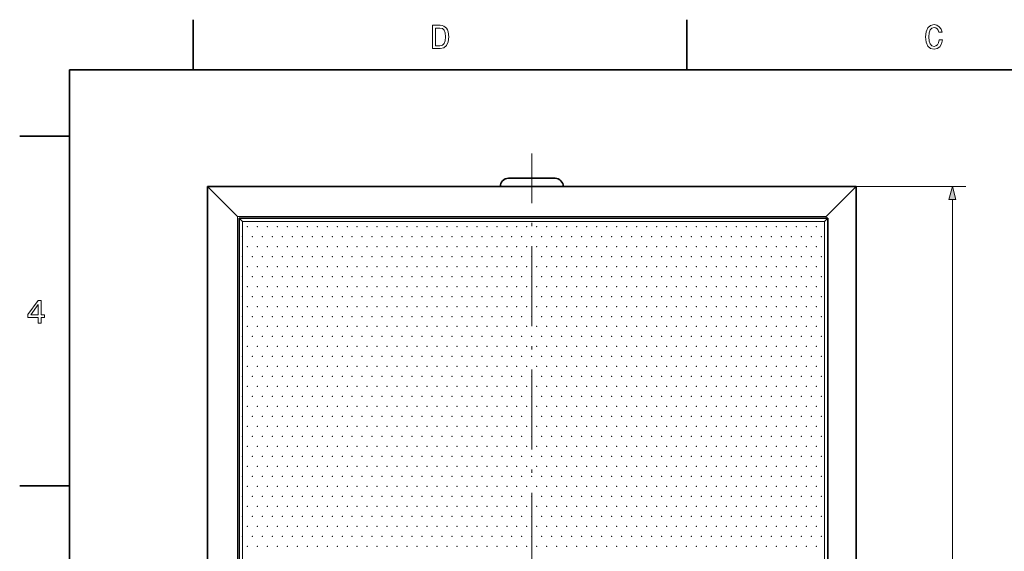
# Model space of a CAD drawing. Extents: x 0 to 354, y 0 to 250.
# Tile 4 of 14: x 2 to 150, y 168 to 248. Entities that reach past the tile are written whole.
import ezdxf

# ---------------------------------------------------------------- set-up
doc = ezdxf.new("R2010")
doc.units = 0
doc.linetypes.add('DASHDOT', pattern=[18.5, 12, -3, 0.5, -3])

msp = doc.modelspace()

# ---------------------------------------------------------------- linework, layer by layer
at = {"color": 7, "lineweight": 35, "ltscale": 0.1875}
for p, q in [((28.6, 240), (28.6, 247.5)), ((102.800003, 240), (102.800003, 247.5)), ((10, 230), (2.5, 230)), ((10, 177.5), (2.5, 177.5))]:
    msp.add_line(p, q, dxfattribs=at)
at = {"color": 7, "lineweight": 35}
for p, q in [((344, 240), (10, 240)), ((10, 240), (10, 10)), ((30.724258, 222.439438), (128.224258, 222.439438)), ((30.724258, 222.439438), (30.724258, 95.439438)), ((128.224258, 222.439438), (128.224258, 95.439438)), ((35.474258, 100.189438), (35.474258, 217.689438)), ((123.724258, 217.689438), (35.474258, 217.689438)), ((123.974258, 217.689438), (123.974258, 100.189438))]:
    msp.add_line(p, q, dxfattribs=at)
at = {"color": 7, "linetype": 'DASHDOT', "lineweight": 13}
msp.add_line((79.474258, 90.480713), (79.474258, 227.398163), dxfattribs=at)
at = {"color": 7, "lineweight": 35, "ltscale": 0.175}
msp.add_line((75.974258, 223.689438), (82.974258, 223.689438), dxfattribs=at)
at = {"color": 7, "lineweight": 35, "ltscale": 0.159099}
for p, q in [((35.224258, 217.939438), (30.724258, 222.439438)), ((123.724258, 217.939438), (128.224258, 222.439438))]:
    msp.add_line(p, q, dxfattribs=at)
at = {"color": 7, "lineweight": 35, "ltscale": 0.2375}
msp.add_line((74.724258, 222.439438), (84.224258, 222.439438), dxfattribs=at)
at = {"color": 7, "lineweight": 13, "ltscale": 0.411889}
msp.add_line((128.224258, 222.439438), (144.699814, 222.439438), dxfattribs=at)
at = {"color": 7, "lineweight": 13}
for p, q in [((142.699814, 97.371292), (142.699814, 220.507584)), ((35.224258, 217.939438), (123.724258, 217.939438)), ((35.224258, 217.939438), (35.224258, 99.939438)), ((35.974258, 217.189438), (35.974258, 100.689438)), ((35.974258, 217.189438), (123.474258, 217.189438)), ((123.474258, 217.189438), (123.474258, 100.689438))]:
    msp.add_line(p, q, dxfattribs=at)
at = {"color": 7, "lineweight": 35, "ltscale": 0.017678}
for p, q in [((35.974258, 217.189438), (35.474258, 217.689438)), ((123.474258, 217.189438), (123.974258, 217.689438))]:
    msp.add_line(p, q, dxfattribs=at)
at = {"color": 7, "lineweight": 13, "ltscale": 0.00625}
msp.add_line((123.724258, 217.939438), (123.724258, 217.689438), dxfattribs=at)
at = {"color": 7, "lineweight": 35, "ltscale": 0.00625}
msp.add_line((123.724258, 217.689438), (123.974258, 217.689438), dxfattribs=at)
at = {"color": 7, "lineweight": 13}
for points in [[(65.694954, 246.666794), (64.529968, 246.666794), (64.529968, 243.166794), (65.694954, 243.166794), (66.244667, 243.27774), (66.653168, 243.615646), (66.905327, 244.165359), (66.996101, 244.916794), (66.915413, 245.683365), (66.814552, 245.985962), (66.67334, 246.228027), (66.264839, 246.555847), (65.997543, 246.636536)], [(65.659653, 246.248199), (66.042938, 246.172562), (66.305183, 245.940567), (66.461525, 245.527023), (66.511955, 244.916794), (66.456482, 244.326736), (66.30014, 243.913193), (66.032852, 243.666077), (65.659653, 243.585388), (64.998985, 243.585388), (64.998985, 246.248199)], [(140.71701, 244.467941), (140.616135, 244.044312), (140.449707, 243.741714), (140.217728, 243.555115), (139.945389, 243.494598), (139.617584, 243.585388), (139.360382, 243.857712), (139.188904, 244.301514), (139.133423, 244.916794), (139.188904, 245.527023), (139.355331, 245.975876), (139.612534, 246.248199), (139.945389, 246.344025), (140.187469, 246.293594), (140.394241, 246.15239), (140.555618, 245.925446), (140.666565, 245.612762), (141.145676, 245.612762), (140.994385, 246.091873), (140.732132, 246.454971), (140.374069, 246.681931), (139.945389, 246.762619), (139.410812, 246.636536), (139.002304, 246.283508), (138.740051, 245.703537), (138.649277, 244.916794), (138.740051, 244.130051), (139.002304, 243.550079), (139.410812, 243.192017), (139.945389, 243.070969), (140.414413, 243.166794), (140.792648, 243.434082), (141.059937, 243.872849), (141.201157, 244.467941)], [(143.217453, 220.507584), (142.699814, 222.439438), (142.182175, 220.507584)], [(5.277378, 201.916794), (5.731268, 201.916794), (5.731268, 202.784225), (6.230547, 202.784225), (6.230547, 203.187683), (5.731268, 203.187683), (5.731268, 205.341141), (5.272334, 205.341141), (3.739193, 203.228027), (3.739193, 202.784225), (5.277378, 202.784225)], [(4.162824, 203.187683), (5.277378, 204.756134), (5.277378, 203.187683)]]:
    msp.add_lwpolyline(points, close=True, dxfattribs=at)
at = {"color": 7, "lineweight": 35}
for centre, start, end in [((75.974258, 222.439438), 90.000003, 180.000005), ((82.974258, 222.439438), 0, 90.000003)]:
    msp.add_arc(centre, 1.25, start, end, dxfattribs=at)
at = {"color": 7, "lineweight": 5}
for p in [(36.724258, 216.439438), (38.224258, 216.439438), (39.724258, 216.439438), (41.224258, 216.439438), (42.724258, 216.439438), (44.224258, 216.439438), (45.724258, 216.439438), (47.224258, 216.439438), (48.724258, 216.439438), (50.224258, 216.439438), (51.724258, 216.439438), (53.224258, 216.439438), (54.724258, 216.439438), (56.224258, 216.439438), (57.724258, 216.439438), (59.224258, 216.439438), (60.724258, 216.439438), (62.224258, 216.439438), (63.724258, 216.439438), (65.224258, 216.439438), (66.724258, 216.439438), (68.224258, 216.439438), (69.724258, 216.439438), (71.224258, 216.439438), (72.724258, 216.439438), (74.224258, 216.439438), (75.724258, 216.439438), (77.224258, 216.439438), (78.724258, 216.439438), (80.224258, 216.439438), (81.724258, 216.439438), (83.224258, 216.439438), (84.724258, 216.439438), (86.224258, 216.439438), (87.724258, 216.439438), (89.224258, 216.439438), (90.724258, 216.439438), (92.224258, 216.439438), (93.724258, 216.439438), (95.224258, 216.439438), (96.724258, 216.439438), (98.224258, 216.439438), (99.724258, 216.439438), (101.224258, 216.439438), (102.724258, 216.439438), (104.224258, 216.439438), (105.724258, 216.439438), (107.224258, 216.439438), (108.724258, 216.439438), (110.224258, 216.439438), (111.724258, 216.439438), (113.224258, 216.439438), (114.724258, 216.439438), (116.224258, 216.439438), (117.724258, 216.439438), (119.224258, 216.439438), (120.724258, 216.439438), (122.224258, 216.439438), (35.974258, 214.939438), (37.474258, 214.939438), (38.974258, 214.939438), (40.474258, 214.939438), (41.974258, 214.939438), (43.474258, 214.939438), (44.974258, 214.939438), (46.474258, 214.939438), (47.974258, 214.939438), (49.474258, 214.939438), (50.974258, 214.939438), (52.474258, 214.939438), (53.974258, 214.939438), (55.474258, 214.939438), (56.974258, 214.939438), (58.474258, 214.939438), (59.974258, 214.939438), (61.474258, 214.939438), (62.974258, 214.939438), (64.474258, 214.939438), (65.974258, 214.939438), (67.474258, 214.939438), (68.974258, 214.939438), (70.474258, 214.939438), (71.974258, 214.939438), (73.474258, 214.939438), (74.974258, 214.939438), (76.474258, 214.939438), (77.974258, 214.939438), (79.474258, 214.939438), (80.974258, 214.939438), (82.474258, 214.939438), (83.974258, 214.939438), (85.474258, 214.939438), (86.974258, 214.939438), (88.474258, 214.939438), (89.974258, 214.939438), (91.474258, 214.939438), (92.974258, 214.939438), (94.474258, 214.939438), (95.974258, 214.939438), (97.474258, 214.939438), (98.974258, 214.939438), (100.474258, 214.939438), (101.974258, 214.939438), (103.474258, 214.939438), (104.974258, 214.939438), (106.474258, 214.939438), (107.974258, 214.939438), (109.474258, 214.939438), (110.974258, 214.939438), (112.474258, 214.939438), (113.974258, 214.939438), (115.474258, 214.939438), (116.974258, 214.939438), (118.474258, 214.939438), (119.974258, 214.939438), (121.474258, 214.939438), (122.974258, 214.939438), (36.724258, 213.439438), (38.224258, 213.439438), (39.724258, 213.439438), (41.224258, 213.439438), (42.724258, 213.439438), (44.224258, 213.439438), (45.724258, 213.439438), (47.224258, 213.439438), (48.724258, 213.439438), (50.224258, 213.439438), (51.724258, 213.439438), (53.224258, 213.439438), (54.724258, 213.439438), (56.224258, 213.439438), (57.724258, 213.439438), (59.224258, 213.439438), (60.724258, 213.439438), (62.224258, 213.439438), (63.724258, 213.439438), (65.224258, 213.439438), (66.724258, 213.439438), (68.224258, 213.439438), (69.724258, 213.439438), (71.224258, 213.439438), (72.724258, 213.439438), (74.224258, 213.439438), (75.724258, 213.439438), (77.224258, 213.439438), (78.724258, 213.439438), (80.224258, 213.439438), (81.724258, 213.439438), (83.224258, 213.439438), (84.724258, 213.439438), (86.224258, 213.439438), (87.724258, 213.439438), (89.224258, 213.439438), (90.724258, 213.439438), (92.224258, 213.439438), (93.724258, 213.439438), (95.224258, 213.439438), (96.724258, 213.439438), (98.224258, 213.439438), (99.724258, 213.439438), (101.224258, 213.439438), (102.724258, 213.439438), (104.224258, 213.439438), (105.724258, 213.439438), (107.224258, 213.439438), (108.724258, 213.439438), (110.224258, 213.439438), (111.724258, 213.439438), (113.224258, 213.439438), (114.724258, 213.439438), (116.224258, 213.439438), (117.724258, 213.439438), (119.224258, 213.439438), (120.724258, 213.439438), (122.224258, 213.439438), (35.974258, 211.939438), (37.474258, 211.939438), (38.974258, 211.939438), (40.474258, 211.939438), (41.974258, 211.939438), (43.474258, 211.939438), (44.974258, 211.939438), (46.474258, 211.939438), (47.974258, 211.939438), (49.474258, 211.939438), (50.974258, 211.939438), (52.474258, 211.939438), (53.974258, 211.939438), (55.474258, 211.939438), (56.974258, 211.939438), (58.474258, 211.939438), (59.974258, 211.939438), (61.474258, 211.939438), (62.974258, 211.939438), (64.474258, 211.939438), (65.974258, 211.939438), (67.474258, 211.939438), (68.974258, 211.939438), (70.474258, 211.939438), (71.974258, 211.939438), (73.474258, 211.939438), (74.974258, 211.939438), (76.474258, 211.939438), (77.974258, 211.939438), (79.474258, 211.939438), (80.974258, 211.939438), (82.474258, 211.939438), (83.974258, 211.939438), (85.474258, 211.939438), (86.974258, 211.939438), (88.474258, 211.939438), (89.974258, 211.939438), (91.474258, 211.939438), (92.974258, 211.939438), (94.474258, 211.939438), (95.974258, 211.939438), (97.474258, 211.939438), (98.974258, 211.939438), (100.474258, 211.939438), (101.974258, 211.939438), (103.474258, 211.939438), (104.974258, 211.939438), (106.474258, 211.939438), (107.974258, 211.939438), (109.474258, 211.939438), (110.974258, 211.939438), (112.474258, 211.939438), (113.974258, 211.939438), (115.474258, 211.939438), (116.974258, 211.939438), (118.474258, 211.939438), (119.974258, 211.939438), (121.474258, 211.939438), (122.974258, 211.939438), (36.724258, 210.439438), (38.224258, 210.439438), (39.724258, 210.439438), (41.224258, 210.439438), (42.724258, 210.439438), (44.224258, 210.439438), (45.724258, 210.439438), (47.224258, 210.439438), (48.724258, 210.439438), (50.224258, 210.439438), (51.724258, 210.439438), (53.224258, 210.439438), (54.724258, 210.439438), (56.224258, 210.439438), (57.724258, 210.439438), (59.224258, 210.439438), (60.724258, 210.439438), (62.224258, 210.439438), (63.724258, 210.439438), (65.224258, 210.439438), (66.724258, 210.439438), (68.224258, 210.439438), (69.724258, 210.439438), (71.224258, 210.439438), (72.724258, 210.439438), (74.224258, 210.439438), (75.724258, 210.439438), (77.224258, 210.439438), (78.724258, 210.439438), (80.224258, 210.439438), (81.724258, 210.439438), (83.224258, 210.439438), (84.724258, 210.439438), (86.224258, 210.439438), (87.724258, 210.439438), (89.224258, 210.439438), (90.724258, 210.439438), (92.224258, 210.439438), (93.724258, 210.439438), (95.224258, 210.439438), (96.724258, 210.439438), (98.224258, 210.439438), (99.724258, 210.439438), (101.224258, 210.439438), (102.724258, 210.439438), (104.224258, 210.439438), (105.724258, 210.439438), (107.224258, 210.439438), (108.724258, 210.439438), (110.224258, 210.439438), (111.724258, 210.439438), (113.224258, 210.439438), (114.724258, 210.439438), (116.224258, 210.439438), (117.724258, 210.439438), (119.224258, 210.439438), (120.724258, 210.439438), (122.224258, 210.439438), (35.974258, 208.939438), (37.474258, 208.939438), (38.974258, 208.939438), (40.474258, 208.939438), (41.974258, 208.939438), (43.474258, 208.939438), (44.974258, 208.939438), (46.474258, 208.939438), (47.974258, 208.939438), (49.474258, 208.939438), (50.974258, 208.939438), (52.474258, 208.939438), (53.974258, 208.939438), (55.474258, 208.939438), (56.974258, 208.939438), (58.474258, 208.939438), (59.974258, 208.939438), (61.474258, 208.939438), (62.974258, 208.939438), (64.474258, 208.939438), (65.974258, 208.939438), (67.474258, 208.939438), (68.974258, 208.939438), (70.474258, 208.939438), (71.974258, 208.939438), (73.474258, 208.939438), (74.974258, 208.939438), (76.474258, 208.939438), (77.974258, 208.939438), (79.474258, 208.939438), (80.974258, 208.939438), (82.474258, 208.939438), (83.974258, 208.939438), (85.474258, 208.939438), (86.974258, 208.939438), (88.474258, 208.939438), (89.974258, 208.939438), (91.474258, 208.939438), (92.974258, 208.939438), (94.474258, 208.939438), (95.974258, 208.939438), (97.474258, 208.939438), (98.974258, 208.939438), (100.474258, 208.939438), (101.974258, 208.939438), (103.474258, 208.939438), (104.974258, 208.939438), (106.474258, 208.939438), (107.974258, 208.939438), (109.474258, 208.939438), (110.974258, 208.939438), (112.474258, 208.939438), (113.974258, 208.939438), (115.474258, 208.939438), (116.974258, 208.939438), (118.474258, 208.939438), (119.974258, 208.939438), (121.474258, 208.939438), (122.974258, 208.939438), (36.724258, 207.439438), (38.224258, 207.439438), (39.724258, 207.439438), (41.224258, 207.439438), (42.724258, 207.439438), (44.224258, 207.439438), (45.724258, 207.439438), (47.224258, 207.439438), (48.724258, 207.439438), (50.224258, 207.439438), (51.724258, 207.439438), (53.224258, 207.439438), (54.724258, 207.439438), (56.224258, 207.439438), (57.724258, 207.439438), (59.224258, 207.439438), (60.724258, 207.439438), (62.224258, 207.439438), (63.724258, 207.439438), (65.224258, 207.439438), (66.724258, 207.439438), (68.224258, 207.439438), (69.724258, 207.439438), (71.224258, 207.439438), (72.724258, 207.439438), (74.224258, 207.439438), (75.724258, 207.439438), (77.224258, 207.439438), (78.724258, 207.439438), (80.224258, 207.439438), (81.724258, 207.439438), (83.224258, 207.439438), (84.724258, 207.439438), (86.224258, 207.439438), (87.724258, 207.439438), (89.224258, 207.439438), (90.724258, 207.439438), (92.224258, 207.439438), (93.724258, 207.439438), (95.224258, 207.439438), (96.724258, 207.439438), (98.224258, 207.439438), (99.724258, 207.439438), (101.224258, 207.439438), (102.724258, 207.439438), (104.224258, 207.439438), (105.724258, 207.439438), (107.224258, 207.439438), (108.724258, 207.439438), (110.224258, 207.439438), (111.724258, 207.439438), (113.224258, 207.439438), (114.724258, 207.439438), (116.224258, 207.439438), (117.724258, 207.439438), (119.224258, 207.439438), (120.724258, 207.439438), (122.224258, 207.439438), (35.974258, 205.939438), (37.474258, 205.939438), (38.974258, 205.939438), (40.474258, 205.939438), (41.974258, 205.939438), (43.474258, 205.939438), (44.974258, 205.939438), (46.474258, 205.939438), (47.974258, 205.939438), (49.474258, 205.939438), (50.974258, 205.939438), (52.474258, 205.939438), (53.974258, 205.939438), (55.474258, 205.939438), (56.974258, 205.939438), (58.474258, 205.939438), (59.974258, 205.939438), (61.474258, 205.939438), (62.974258, 205.939438), (64.474258, 205.939438), (65.974258, 205.939438), (67.474258, 205.939438), (68.974258, 205.939438), (70.474258, 205.939438), (71.974258, 205.939438), (73.474258, 205.939438), (74.974258, 205.939438), (76.474258, 205.939438), (77.974258, 205.939438), (79.474258, 205.939438), (80.974258, 205.939438), (82.474258, 205.939438), (83.974258, 205.939438), (85.474258, 205.939438), (86.974258, 205.939438), (88.474258, 205.939438), (89.974258, 205.939438), (91.474258, 205.939438), (92.974258, 205.939438), (94.474258, 205.939438), (95.974258, 205.939438), (97.474258, 205.939438), (98.974258, 205.939438), (100.474258, 205.939438), (101.974258, 205.939438), (103.474258, 205.939438), (104.974258, 205.939438), (106.474258, 205.939438), (107.974258, 205.939438), (109.474258, 205.939438), (110.974258, 205.939438), (112.474258, 205.939438), (113.974258, 205.939438), (115.474258, 205.939438), (116.974258, 205.939438), (118.474258, 205.939438), (119.974258, 205.939438), (121.474258, 205.939438), (122.974258, 205.939438), (36.724258, 204.439438), (38.224258, 204.439438), (39.724258, 204.439438), (41.224258, 204.439438), (42.724258, 204.439438), (44.224258, 204.439438), (45.724258, 204.439438), (47.224258, 204.439438), (48.724258, 204.439438), (50.224258, 204.439438), (51.724258, 204.439438), (53.224258, 204.439438), (54.724258, 204.439438), (56.224258, 204.439438), (57.724258, 204.439438), (59.224258, 204.439438), (60.724258, 204.439438), (62.224258, 204.439438), (63.724258, 204.439438), (65.224258, 204.439438), (66.724258, 204.439438), (68.224258, 204.439438), (69.724258, 204.439438), (71.224258, 204.439438), (72.724258, 204.439438), (74.224258, 204.439438), (75.724258, 204.439438), (77.224258, 204.439438), (78.724258, 204.439438), (80.224258, 204.439438), (81.724258, 204.439438), (83.224258, 204.439438), (84.724258, 204.439438), (86.224258, 204.439438), (87.724258, 204.439438), (89.224258, 204.439438), (90.724258, 204.439438), (92.224258, 204.439438), (93.724258, 204.439438), (95.224258, 204.439438), (96.724258, 204.439438), (98.224258, 204.439438), (99.724258, 204.439438), (101.224258, 204.439438), (102.724258, 204.439438), (104.224258, 204.439438), (105.724258, 204.439438), (107.224258, 204.439438), (108.724258, 204.439438), (110.224258, 204.439438), (111.724258, 204.439438), (113.224258, 204.439438), (114.724258, 204.439438), (116.224258, 204.439438), (117.724258, 204.439438), (119.224258, 204.439438), (120.724258, 204.439438), (122.224258, 204.439438), (35.974258, 202.939438), (37.474258, 202.939438), (38.974258, 202.939438), (40.474258, 202.939438), (41.974258, 202.939438), (43.474258, 202.939438), (44.974258, 202.939438), (46.474258, 202.939438), (47.974258, 202.939438), (49.474258, 202.939438), (50.974258, 202.939438), (52.474258, 202.939438), (53.974258, 202.939438), (55.474258, 202.939438), (56.974258, 202.939438), (58.474258, 202.939438), (59.974258, 202.939438), (61.474258, 202.939438), (62.974258, 202.939438), (64.474258, 202.939438), (65.974258, 202.939438), (67.474258, 202.939438), (68.974258, 202.939438), (70.474258, 202.939438), (71.974258, 202.939438), (73.474258, 202.939438), (74.974258, 202.939438), (76.474258, 202.939438), (77.974258, 202.939438), (79.474258, 202.939438), (80.974258, 202.939438), (82.474258, 202.939438), (83.974258, 202.939438), (85.474258, 202.939438), (86.974258, 202.939438), (88.474258, 202.939438), (89.974258, 202.939438), (91.474258, 202.939438), (92.974258, 202.939438), (94.474258, 202.939438), (95.974258, 202.939438), (97.474258, 202.939438), (98.974258, 202.939438), (100.474258, 202.939438), (101.974258, 202.939438), (103.474258, 202.939438), (104.974258, 202.939438), (106.474258, 202.939438), (107.974258, 202.939438), (109.474258, 202.939438), (110.974258, 202.939438), (112.474258, 202.939438), (113.974258, 202.939438), (115.474258, 202.939438), (116.974258, 202.939438), (118.474258, 202.939438), (119.974258, 202.939438), (121.474258, 202.939438), (122.974258, 202.939438), (36.724258, 201.439438), (38.224258, 201.439438), (39.724258, 201.439438), (41.224258, 201.439438), (42.724258, 201.439438), (44.224258, 201.439438), (45.724258, 201.439438), (47.224258, 201.439438), (48.724258, 201.439438), (50.224258, 201.439438), (51.724258, 201.439438), (53.224258, 201.439438), (54.724258, 201.439438), (56.224258, 201.439438), (57.724258, 201.439438), (59.224258, 201.439438), (60.724258, 201.439438), (62.224258, 201.439438), (63.724258, 201.439438), (65.224258, 201.439438), (66.724258, 201.439438), (68.224258, 201.439438), (69.724258, 201.439438), (71.224258, 201.439438), (72.724258, 201.439438), (74.224258, 201.439438), (75.724258, 201.439438), (77.224258, 201.439438), (78.724258, 201.439438), (80.224258, 201.439438), (81.724258, 201.439438), (83.224258, 201.439438), (84.724258, 201.439438), (86.224258, 201.439438), (87.724258, 201.439438), (89.224258, 201.439438), (90.724258, 201.439438), (92.224258, 201.439438), (93.724258, 201.439438), (95.224258, 201.439438), (96.724258, 201.439438), (98.224258, 201.439438), (99.724258, 201.439438), (101.224258, 201.439438), (102.724258, 201.439438), (104.224258, 201.439438), (105.724258, 201.439438), (107.224258, 201.439438), (108.724258, 201.439438), (110.224258, 201.439438), (111.724258, 201.439438), (113.224258, 201.439438), (114.724258, 201.439438), (116.224258, 201.439438), (117.724258, 201.439438), (119.224258, 201.439438), (120.724258, 201.439438), (122.224258, 201.439438), (35.974258, 199.939438), (37.474258, 199.939438), (38.974258, 199.939438), (40.474258, 199.939438), (41.974258, 199.939438), (43.474258, 199.939438), (44.974258, 199.939438), (46.474258, 199.939438), (47.974258, 199.939438), (49.474258, 199.939438), (50.974258, 199.939438), (52.474258, 199.939438), (53.974258, 199.939438), (55.474258, 199.939438), (56.974258, 199.939438), (58.474258, 199.939438), (59.974258, 199.939438), (61.474258, 199.939438), (62.974258, 199.939438), (64.474258, 199.939438), (65.974258, 199.939438), (67.474258, 199.939438), (68.974258, 199.939438), (70.474258, 199.939438), (71.974258, 199.939438), (73.474258, 199.939438), (74.974258, 199.939438), (76.474258, 199.939438), (77.974258, 199.939438), (79.474258, 199.939438), (80.974258, 199.939438), (82.474258, 199.939438), (83.974258, 199.939438), (85.474258, 199.939438), (86.974258, 199.939438), (88.474258, 199.939438), (89.974258, 199.939438), (91.474258, 199.939438), (92.974258, 199.939438), (94.474258, 199.939438), (95.974258, 199.939438), (97.474258, 199.939438), (98.974258, 199.939438), (100.474258, 199.939438), (101.974258, 199.939438), (103.474258, 199.939438), (104.974258, 199.939438), (106.474258, 199.939438), (107.974258, 199.939438), (109.474258, 199.939438), (110.974258, 199.939438), (112.474258, 199.939438), (113.974258, 199.939438), (115.474258, 199.939438), (116.974258, 199.939438), (118.474258, 199.939438), (119.974258, 199.939438), (121.474258, 199.939438), (122.974258, 199.939438), (36.724258, 198.439438), (38.224258, 198.439438), (39.724258, 198.439438), (41.224258, 198.439438), (42.724258, 198.439438), (44.224258, 198.439438), (45.724258, 198.439438), (47.224258, 198.439438), (48.724258, 198.439438), (50.224258, 198.439438), (51.724258, 198.439438), (53.224258, 198.439438), (54.724258, 198.439438), (56.224258, 198.439438), (57.724258, 198.439438), (59.224258, 198.439438), (60.724258, 198.439438), (62.224258, 198.439438), (63.724258, 198.439438), (65.224258, 198.439438), (66.724258, 198.439438), (68.224258, 198.439438), (69.724258, 198.439438), (71.224258, 198.439438), (72.724258, 198.439438), (74.224258, 198.439438), (75.724258, 198.439438), (77.224258, 198.439438), (78.724258, 198.439438), (80.224258, 198.439438), (81.724258, 198.439438), (83.224258, 198.439438), (84.724258, 198.439438), (86.224258, 198.439438), (87.724258, 198.439438), (89.224258, 198.439438), (90.724258, 198.439438), (92.224258, 198.439438), (93.724258, 198.439438), (95.224258, 198.439438), (96.724258, 198.439438), (98.224258, 198.439438), (99.724258, 198.439438), (101.224258, 198.439438), (102.724258, 198.439438), (104.224258, 198.439438), (105.724258, 198.439438), (107.224258, 198.439438), (108.724258, 198.439438), (110.224258, 198.439438), (111.724258, 198.439438), (113.224258, 198.439438), (114.724258, 198.439438), (116.224258, 198.439438), (117.724258, 198.439438), (119.224258, 198.439438), (120.724258, 198.439438), (122.224258, 198.439438), (35.974258, 196.939438), (37.474258, 196.939438), (38.974258, 196.939438), (40.474258, 196.939438), (41.974258, 196.939438), (43.474258, 196.939438), (44.974258, 196.939438), (46.474258, 196.939438), (47.974258, 196.939438), (49.474258, 196.939438), (50.974258, 196.939438), (52.474258, 196.939438), (53.974258, 196.939438), (55.474258, 196.939438), (56.974258, 196.939438), (58.474258, 196.939438), (59.974258, 196.939438), (61.474258, 196.939438), (62.974258, 196.939438), (64.474258, 196.939438), (65.974258, 196.939438), (67.474258, 196.939438), (68.974258, 196.939438), (70.474258, 196.939438), (71.974258, 196.939438), (73.474258, 196.939438), (74.974258, 196.939438), (76.474258, 196.939438), (77.974258, 196.939438), (79.474258, 196.939438), (80.974258, 196.939438), (82.474258, 196.939438), (83.974258, 196.939438), (85.474258, 196.939438), (86.974258, 196.939438), (88.474258, 196.939438), (89.974258, 196.939438), (91.474258, 196.939438), (92.974258, 196.939438), (94.474258, 196.939438), (95.974258, 196.939438), (97.474258, 196.939438), (98.974258, 196.939438), (100.474258, 196.939438), (101.974258, 196.939438), (103.474258, 196.939438), (104.974258, 196.939438), (106.474258, 196.939438), (107.974258, 196.939438), (109.474258, 196.939438), (110.974258, 196.939438), (112.474258, 196.939438), (113.974258, 196.939438), (115.474258, 196.939438), (116.974258, 196.939438), (118.474258, 196.939438), (119.974258, 196.939438), (121.474258, 196.939438), (122.974258, 196.939438), (36.724258, 195.439438), (38.224258, 195.439438), (39.724258, 195.439438), (41.224258, 195.439438), (42.724258, 195.439438), (44.224258, 195.439438), (45.724258, 195.439438), (47.224258, 195.439438), (48.724258, 195.439438), (50.224258, 195.439438), (51.724258, 195.439438), (53.224258, 195.439438), (54.724258, 195.439438), (56.224258, 195.439438), (57.724258, 195.439438), (59.224258, 195.439438), (60.724258, 195.439438), (62.224258, 195.439438), (63.724258, 195.439438), (65.224258, 195.439438), (66.724258, 195.439438), (68.224258, 195.439438), (69.724258, 195.439438), (71.224258, 195.439438), (72.724258, 195.439438), (74.224258, 195.439438), (75.724258, 195.439438), (77.224258, 195.439438), (78.724258, 195.439438), (80.224258, 195.439438), (81.724258, 195.439438), (83.224258, 195.439438), (84.724258, 195.439438), (86.224258, 195.439438), (87.724258, 195.439438), (89.224258, 195.439438), (90.724258, 195.439438), (92.224258, 195.439438), (93.724258, 195.439438), (95.224258, 195.439438), (96.724258, 195.439438), (98.224258, 195.439438), (99.724258, 195.439438), (101.224258, 195.439438), (102.724258, 195.439438), (104.224258, 195.439438), (105.724258, 195.439438), (107.224258, 195.439438), (108.724258, 195.439438), (110.224258, 195.439438), (111.724258, 195.439438), (113.224258, 195.439438), (114.724258, 195.439438), (116.224258, 195.439438), (117.724258, 195.439438), (119.224258, 195.439438), (120.724258, 195.439438), (122.224258, 195.439438), (35.974258, 193.939438), (37.474258, 193.939438), (38.974258, 193.939438), (40.474258, 193.939438), (41.974258, 193.939438), (43.474258, 193.939438), (44.974258, 193.939438), (46.474258, 193.939438), (47.974258, 193.939438), (49.474258, 193.939438), (50.974258, 193.939438), (52.474258, 193.939438), (53.974258, 193.939438), (55.474258, 193.939438), (56.974258, 193.939438), (58.474258, 193.939438), (59.974258, 193.939438), (61.474258, 193.939438), (62.974258, 193.939438), (64.474258, 193.939438), (65.974258, 193.939438), (67.474258, 193.939438), (68.974258, 193.939438), (70.474258, 193.939438), (71.974258, 193.939438), (73.474258, 193.939438), (74.974258, 193.939438), (76.474258, 193.939438), (77.974258, 193.939438), (79.474258, 193.939438), (80.974258, 193.939438), (82.474258, 193.939438), (83.974258, 193.939438), (85.474258, 193.939438), (86.974258, 193.939438), (88.474258, 193.939438), (89.974258, 193.939438), (91.474258, 193.939438), (92.974258, 193.939438), (94.474258, 193.939438), (95.974258, 193.939438), (97.474258, 193.939438), (98.974258, 193.939438), (100.474258, 193.939438), (101.974258, 193.939438), (103.474258, 193.939438), (104.974258, 193.939438), (106.474258, 193.939438), (107.974258, 193.939438), (109.474258, 193.939438), (110.974258, 193.939438), (112.474258, 193.939438), (113.974258, 193.939438), (115.474258, 193.939438), (116.974258, 193.939438), (118.474258, 193.939438), (119.974258, 193.939438), (121.474258, 193.939438), (122.974258, 193.939438), (36.724258, 192.439438), (38.224258, 192.439438), (39.724258, 192.439438), (41.224258, 192.439438), (42.724258, 192.439438), (44.224258, 192.439438), (45.724258, 192.439438), (47.224258, 192.439438), (48.724258, 192.439438), (50.224258, 192.439438), (51.724258, 192.439438), (53.224258, 192.439438), (54.724258, 192.439438), (56.224258, 192.439438), (57.724258, 192.439438), (59.224258, 192.439438), (60.724258, 192.439438), (62.224258, 192.439438), (63.724258, 192.439438), (65.224258, 192.439438), (66.724258, 192.439438), (68.224258, 192.439438), (69.724258, 192.439438), (71.224258, 192.439438), (72.724258, 192.439438), (74.224258, 192.439438), (75.724258, 192.439438), (77.224258, 192.439438), (78.724258, 192.439438), (80.224258, 192.439438), (81.724258, 192.439438), (83.224258, 192.439438), (84.724258, 192.439438), (86.224258, 192.439438), (87.724258, 192.439438), (89.224258, 192.439438), (90.724258, 192.439438), (92.224258, 192.439438), (93.724258, 192.439438), (95.224258, 192.439438), (96.724258, 192.439438), (98.224258, 192.439438), (99.724258, 192.439438), (101.224258, 192.439438), (102.724258, 192.439438), (104.224258, 192.439438), (105.724258, 192.439438), (107.224258, 192.439438), (108.724258, 192.439438), (110.224258, 192.439438), (111.724258, 192.439438), (113.224258, 192.439438), (114.724258, 192.439438), (116.224258, 192.439438), (117.724258, 192.439438), (119.224258, 192.439438), (120.724258, 192.439438), (122.224258, 192.439438), (35.974258, 190.939438), (37.474258, 190.939438), (38.974258, 190.939438), (40.474258, 190.939438), (41.974258, 190.939438), (43.474258, 190.939438), (44.974258, 190.939438), (46.474258, 190.939438), (47.974258, 190.939438), (49.474258, 190.939438), (50.974258, 190.939438), (52.474258, 190.939438), (53.974258, 190.939438), (55.474258, 190.939438), (56.974258, 190.939438), (58.474258, 190.939438), (59.974258, 190.939438), (61.474258, 190.939438), (62.974258, 190.939438), (64.474258, 190.939438), (65.974258, 190.939438), (67.474258, 190.939438), (68.974258, 190.939438), (70.474258, 190.939438), (71.974258, 190.939438), (73.474258, 190.939438), (74.974258, 190.939438), (76.474258, 190.939438), (77.974258, 190.939438), (79.474258, 190.939438), (80.974258, 190.939438), (82.474258, 190.939438), (83.974258, 190.939438), (85.474258, 190.939438), (86.974258, 190.939438), (88.474258, 190.939438), (89.974258, 190.939438), (91.474258, 190.939438), (92.974258, 190.939438), (94.474258, 190.939438), (95.974258, 190.939438), (97.474258, 190.939438), (98.974258, 190.939438), (100.474258, 190.939438), (101.974258, 190.939438), (103.474258, 190.939438), (104.974258, 190.939438), (106.474258, 190.939438), (107.974258, 190.939438), (109.474258, 190.939438), (110.974258, 190.939438), (112.474258, 190.939438), (113.974258, 190.939438), (115.474258, 190.939438), (116.974258, 190.939438), (118.474258, 190.939438), (119.974258, 190.939438), (121.474258, 190.939438), (122.974258, 190.939438), (36.724258, 189.439438), (38.224258, 189.439438), (39.724258, 189.439438), (41.224258, 189.439438), (42.724258, 189.439438), (44.224258, 189.439438), (45.724258, 189.439438), (47.224258, 189.439438), (48.724258, 189.439438), (50.224258, 189.439438), (51.724258, 189.439438), (53.224258, 189.439438), (54.724258, 189.439438), (56.224258, 189.439438), (57.724258, 189.439438), (59.224258, 189.439438), (60.724258, 189.439438), (62.224258, 189.439438), (63.724258, 189.439438), (65.224258, 189.439438), (66.724258, 189.439438), (68.224258, 189.439438), (69.724258, 189.439438), (71.224258, 189.439438), (72.724258, 189.439438), (74.224258, 189.439438), (75.724258, 189.439438), (77.224258, 189.439438), (78.724258, 189.439438), (80.224258, 189.439438), (81.724258, 189.439438), (83.224258, 189.439438), (84.724258, 189.439438), (86.224258, 189.439438), (87.724258, 189.439438), (89.224258, 189.439438), (90.724258, 189.439438), (92.224258, 189.439438), (93.724258, 189.439438), (95.224258, 189.439438), (96.724258, 189.439438), (98.224258, 189.439438), (99.724258, 189.439438), (101.224258, 189.439438), (102.724258, 189.439438), (104.224258, 189.439438), (105.724258, 189.439438), (107.224258, 189.439438), (108.724258, 189.439438), (110.224258, 189.439438), (111.724258, 189.439438), (113.224258, 189.439438), (114.724258, 189.439438), (116.224258, 189.439438), (117.724258, 189.439438), (119.224258, 189.439438), (120.724258, 189.439438), (122.224258, 189.439438), (35.974258, 187.939438), (37.474258, 187.939438), (38.974258, 187.939438), (40.474258, 187.939438), (41.974258, 187.939438), (43.474258, 187.939438), (44.974258, 187.939438), (46.474258, 187.939438), (47.974258, 187.939438), (49.474258, 187.939438), (50.974258, 187.939438), (52.474258, 187.939438), (53.974258, 187.939438), (55.474258, 187.939438), (56.974258, 187.939438), (58.474258, 187.939438), (59.974258, 187.939438), (61.474258, 187.939438), (62.974258, 187.939438), (64.474258, 187.939438), (65.974258, 187.939438), (67.474258, 187.939438), (68.974258, 187.939438), (70.474258, 187.939438), (71.974258, 187.939438), (73.474258, 187.939438), (74.974258, 187.939438), (76.474258, 187.939438), (77.974258, 187.939438), (79.474258, 187.939438), (80.974258, 187.939438), (82.474258, 187.939438), (83.974258, 187.939438), (85.474258, 187.939438), (86.974258, 187.939438), (88.474258, 187.939438), (89.974258, 187.939438), (91.474258, 187.939438), (92.974258, 187.939438), (94.474258, 187.939438), (95.974258, 187.939438), (97.474258, 187.939438), (98.974258, 187.939438), (100.474258, 187.939438), (101.974258, 187.939438), (103.474258, 187.939438), (104.974258, 187.939438), (106.474258, 187.939438), (107.974258, 187.939438), (109.474258, 187.939438), (110.974258, 187.939438), (112.474258, 187.939438), (113.974258, 187.939438), (115.474258, 187.939438), (116.974258, 187.939438), (118.474258, 187.939438), (119.974258, 187.939438), (121.474258, 187.939438), (122.974258, 187.939438), (36.724258, 186.439438), (38.224258, 186.439438), (39.724258, 186.439438), (41.224258, 186.439438), (42.724258, 186.439438), (44.224258, 186.439438), (45.724258, 186.439438), (47.224258, 186.439438), (48.724258, 186.439438), (50.224258, 186.439438), (51.724258, 186.439438), (53.224258, 186.439438), (54.724258, 186.439438), (56.224258, 186.439438), (57.724258, 186.439438), (59.224258, 186.439438), (60.724258, 186.439438), (62.224258, 186.439438), (63.724258, 186.439438), (65.224258, 186.439438), (66.724258, 186.439438), (68.224258, 186.439438), (69.724258, 186.439438), (71.224258, 186.439438), (72.724258, 186.439438), (74.224258, 186.439438), (75.724258, 186.439438), (77.224258, 186.439438), (78.724258, 186.439438), (80.224258, 186.439438), (81.724258, 186.439438), (83.224258, 186.439438), (84.724258, 186.439438), (86.224258, 186.439438), (87.724258, 186.439438), (89.224258, 186.439438), (90.724258, 186.439438), (92.224258, 186.439438), (93.724258, 186.439438), (95.224258, 186.439438), (96.724258, 186.439438), (98.224258, 186.439438), (99.724258, 186.439438), (101.224258, 186.439438), (102.724258, 186.439438), (104.224258, 186.439438), (105.724258, 186.439438), (107.224258, 186.439438), (108.724258, 186.439438), (110.224258, 186.439438), (111.724258, 186.439438), (113.224258, 186.439438), (114.724258, 186.439438), (116.224258, 186.439438), (117.724258, 186.439438), (119.224258, 186.439438), (120.724258, 186.439438), (122.224258, 186.439438), (35.974258, 184.939438), (37.474258, 184.939438), (38.974258, 184.939438), (40.474258, 184.939438), (41.974258, 184.939438), (43.474258, 184.939438), (44.974258, 184.939438), (46.474258, 184.939438), (47.974258, 184.939438), (49.474258, 184.939438), (50.974258, 184.939438), (52.474258, 184.939438), (53.974258, 184.939438), (55.474258, 184.939438), (56.974258, 184.939438), (58.474258, 184.939438), (59.974258, 184.939438), (61.474258, 184.939438), (62.974258, 184.939438), (64.474258, 184.939438), (65.974258, 184.939438), (67.474258, 184.939438), (68.974258, 184.939438), (70.474258, 184.939438), (71.974258, 184.939438), (73.474258, 184.939438), (74.974258, 184.939438), (76.474258, 184.939438), (77.974258, 184.939438), (79.474258, 184.939438), (80.974258, 184.939438), (82.474258, 184.939438), (83.974258, 184.939438), (85.474258, 184.939438), (86.974258, 184.939438), (88.474258, 184.939438), (89.974258, 184.939438), (91.474258, 184.939438), (92.974258, 184.939438), (94.474258, 184.939438), (95.974258, 184.939438), (97.474258, 184.939438), (98.974258, 184.939438), (100.474258, 184.939438), (101.974258, 184.939438), (103.474258, 184.939438), (104.974258, 184.939438), (106.474258, 184.939438), (107.974258, 184.939438), (109.474258, 184.939438), (110.974258, 184.939438), (112.474258, 184.939438), (113.974258, 184.939438), (115.474258, 184.939438), (116.974258, 184.939438), (118.474258, 184.939438), (119.974258, 184.939438), (121.474258, 184.939438), (122.974258, 184.939438), (36.724258, 183.439438), (38.224258, 183.439438), (39.724258, 183.439438), (41.224258, 183.439438), (42.724258, 183.439438), (44.224258, 183.439438), (45.724258, 183.439438), (47.224258, 183.439438), (48.724258, 183.439438), (50.224258, 183.439438), (51.724258, 183.439438), (53.224258, 183.439438), (54.724258, 183.439438), (56.224258, 183.439438), (57.724258, 183.439438), (59.224258, 183.439438), (60.724258, 183.439438), (62.224258, 183.439438), (63.724258, 183.439438), (65.224258, 183.439438), (66.724258, 183.439438), (68.224258, 183.439438), (69.724258, 183.439438), (71.224258, 183.439438), (72.724258, 183.439438), (74.224258, 183.439438), (75.724258, 183.439438), (77.224258, 183.439438), (78.724258, 183.439438), (80.224258, 183.439438), (81.724258, 183.439438), (83.224258, 183.439438), (84.724258, 183.439438), (86.224258, 183.439438), (87.724258, 183.439438), (89.224258, 183.439438), (90.724258, 183.439438), (92.224258, 183.439438), (93.724258, 183.439438), (95.224258, 183.439438), (96.724258, 183.439438), (98.224258, 183.439438), (99.724258, 183.439438), (101.224258, 183.439438), (102.724258, 183.439438), (104.224258, 183.439438), (105.724258, 183.439438), (107.224258, 183.439438), (108.724258, 183.439438), (110.224258, 183.439438), (111.724258, 183.439438), (113.224258, 183.439438), (114.724258, 183.439438), (116.224258, 183.439438), (117.724258, 183.439438), (119.224258, 183.439438), (120.724258, 183.439438), (122.224258, 183.439438), (35.974258, 181.939438), (37.474258, 181.939438), (38.974258, 181.939438), (40.474258, 181.939438), (41.974258, 181.939438), (43.474258, 181.939438), (44.974258, 181.939438), (46.474258, 181.939438), (47.974258, 181.939438), (49.474258, 181.939438), (50.974258, 181.939438), (52.474258, 181.939438), (53.974258, 181.939438), (55.474258, 181.939438), (56.974258, 181.939438), (58.474258, 181.939438), (59.974258, 181.939438), (61.474258, 181.939438), (62.974258, 181.939438), (64.474258, 181.939438), (65.974258, 181.939438), (67.474258, 181.939438), (68.974258, 181.939438), (70.474258, 181.939438), (71.974258, 181.939438), (73.474258, 181.939438), (74.974258, 181.939438), (76.474258, 181.939438), (77.974258, 181.939438), (79.474258, 181.939438), (80.974258, 181.939438), (82.474258, 181.939438), (83.974258, 181.939438), (85.474258, 181.939438), (86.974258, 181.939438), (88.474258, 181.939438), (89.974258, 181.939438), (91.474258, 181.939438), (92.974258, 181.939438), (94.474258, 181.939438), (95.974258, 181.939438), (97.474258, 181.939438), (98.974258, 181.939438), (100.474258, 181.939438), (101.974258, 181.939438), (103.474258, 181.939438), (104.974258, 181.939438), (106.474258, 181.939438), (107.974258, 181.939438), (109.474258, 181.939438), (110.974258, 181.939438), (112.474258, 181.939438), (113.974258, 181.939438), (115.474258, 181.939438), (116.974258, 181.939438), (118.474258, 181.939438), (119.974258, 181.939438), (121.474258, 181.939438), (122.974258, 181.939438), (36.724258, 180.439438), (38.224258, 180.439438), (39.724258, 180.439438), (41.224258, 180.439438), (42.724258, 180.439438), (44.224258, 180.439438), (45.724258, 180.439438), (47.224258, 180.439438), (48.724258, 180.439438), (50.224258, 180.439438), (51.724258, 180.439438), (53.224258, 180.439438), (54.724258, 180.439438), (56.224258, 180.439438), (57.724258, 180.439438), (59.224258, 180.439438), (60.724258, 180.439438), (62.224258, 180.439438), (63.724258, 180.439438), (65.224258, 180.439438), (66.724258, 180.439438), (68.224258, 180.439438), (69.724258, 180.439438), (71.224258, 180.439438), (72.724258, 180.439438), (74.224258, 180.439438), (75.724258, 180.439438), (77.224258, 180.439438), (78.724258, 180.439438), (80.224258, 180.439438), (81.724258, 180.439438), (83.224258, 180.439438), (84.724258, 180.439438), (86.224258, 180.439438), (87.724258, 180.439438), (89.224258, 180.439438), (90.724258, 180.439438), (92.224258, 180.439438), (93.724258, 180.439438), (95.224258, 180.439438), (96.724258, 180.439438), (98.224258, 180.439438), (99.724258, 180.439438), (101.224258, 180.439438), (102.724258, 180.439438), (104.224258, 180.439438), (105.724258, 180.439438), (107.224258, 180.439438), (108.724258, 180.439438), (110.224258, 180.439438), (111.724258, 180.439438), (113.224258, 180.439438), (114.724258, 180.439438), (116.224258, 180.439438), (117.724258, 180.439438), (119.224258, 180.439438), (120.724258, 180.439438), (122.224258, 180.439438), (35.974258, 178.939438), (37.474258, 178.939438), (38.974258, 178.939438), (40.474258, 178.939438), (41.974258, 178.939438), (43.474258, 178.939438), (44.974258, 178.939438), (46.474258, 178.939438), (47.974258, 178.939438), (49.474258, 178.939438), (50.974258, 178.939438), (52.474258, 178.939438), (53.974258, 178.939438), (55.474258, 178.939438), (56.974258, 178.939438), (58.474258, 178.939438), (59.974258, 178.939438), (61.474258, 178.939438), (62.974258, 178.939438), (64.474258, 178.939438), (65.974258, 178.939438), (67.474258, 178.939438), (68.974258, 178.939438), (70.474258, 178.939438), (71.974258, 178.939438), (73.474258, 178.939438), (74.974258, 178.939438), (76.474258, 178.939438), (77.974258, 178.939438), (79.474258, 178.939438), (80.974258, 178.939438), (82.474258, 178.939438), (83.974258, 178.939438), (85.474258, 178.939438), (86.974258, 178.939438), (88.474258, 178.939438), (89.974258, 178.939438), (91.474258, 178.939438), (92.974258, 178.939438), (94.474258, 178.939438), (95.974258, 178.939438), (97.474258, 178.939438), (98.974258, 178.939438), (100.474258, 178.939438), (101.974258, 178.939438), (103.474258, 178.939438), (104.974258, 178.939438), (106.474258, 178.939438), (107.974258, 178.939438), (109.474258, 178.939438), (110.974258, 178.939438), (112.474258, 178.939438), (113.974258, 178.939438), (115.474258, 178.939438), (116.974258, 178.939438), (118.474258, 178.939438), (119.974258, 178.939438), (121.474258, 178.939438), (122.974258, 178.939438), (36.724258, 177.439438), (38.224258, 177.439438), (39.724258, 177.439438), (41.224258, 177.439438), (42.724258, 177.439438), (44.224258, 177.439438), (45.724258, 177.439438), (47.224258, 177.439438), (48.724258, 177.439438), (50.224258, 177.439438), (51.724258, 177.439438), (53.224258, 177.439438), (54.724258, 177.439438), (56.224258, 177.439438), (57.724258, 177.439438), (59.224258, 177.439438), (60.724258, 177.439438), (62.224258, 177.439438), (63.724258, 177.439438), (65.224258, 177.439438), (66.724258, 177.439438), (68.224258, 177.439438), (69.724258, 177.439438), (71.224258, 177.439438), (72.724258, 177.439438), (74.224258, 177.439438), (75.724258, 177.439438), (77.224258, 177.439438), (78.724258, 177.439438), (80.224258, 177.439438), (81.724258, 177.439438), (83.224258, 177.439438), (84.724258, 177.439438), (86.224258, 177.439438), (87.724258, 177.439438), (89.224258, 177.439438), (90.724258, 177.439438), (92.224258, 177.439438), (93.724258, 177.439438), (95.224258, 177.439438), (96.724258, 177.439438), (98.224258, 177.439438), (99.724258, 177.439438), (101.224258, 177.439438), (102.724258, 177.439438), (104.224258, 177.439438), (105.724258, 177.439438), (107.224258, 177.439438), (108.724258, 177.439438), (110.224258, 177.439438), (111.724258, 177.439438), (113.224258, 177.439438), (114.724258, 177.439438), (116.224258, 177.439438), (117.724258, 177.439438), (119.224258, 177.439438), (120.724258, 177.439438), (122.224258, 177.439438), (35.974258, 175.939438), (37.474258, 175.939438), (38.974258, 175.939438), (40.474258, 175.939438), (41.974258, 175.939438), (43.474258, 175.939438), (44.974258, 175.939438), (46.474258, 175.939438), (47.974258, 175.939438), (49.474258, 175.939438), (50.974258, 175.939438), (52.474258, 175.939438), (53.974258, 175.939438), (55.474258, 175.939438), (56.974258, 175.939438), (58.474258, 175.939438), (59.974258, 175.939438), (61.474258, 175.939438), (62.974258, 175.939438), (64.474258, 175.939438), (65.974258, 175.939438), (67.474258, 175.939438), (68.974258, 175.939438), (70.474258, 175.939438), (71.974258, 175.939438), (73.474258, 175.939438), (74.974258, 175.939438), (76.474258, 175.939438), (77.974258, 175.939438), (79.474258, 175.939438), (80.974258, 175.939438), (82.474258, 175.939438), (83.974258, 175.939438), (85.474258, 175.939438), (86.974258, 175.939438), (88.474258, 175.939438), (89.974258, 175.939438), (91.474258, 175.939438), (92.974258, 175.939438), (94.474258, 175.939438), (95.974258, 175.939438), (97.474258, 175.939438), (98.974258, 175.939438), (100.474258, 175.939438), (101.974258, 175.939438), (103.474258, 175.939438), (104.974258, 175.939438), (106.474258, 175.939438), (107.974258, 175.939438), (109.474258, 175.939438), (110.974258, 175.939438), (112.474258, 175.939438), (113.974258, 175.939438), (115.474258, 175.939438), (116.974258, 175.939438), (118.474258, 175.939438), (119.974258, 175.939438), (121.474258, 175.939438), (122.974258, 175.939438), (36.724258, 174.439438), (38.224258, 174.439438), (39.724258, 174.439438), (41.224258, 174.439438), (42.724258, 174.439438), (44.224258, 174.439438), (45.724258, 174.439438), (47.224258, 174.439438), (48.724258, 174.439438), (50.224258, 174.439438), (51.724258, 174.439438), (53.224258, 174.439438), (54.724258, 174.439438), (56.224258, 174.439438), (57.724258, 174.439438), (59.224258, 174.439438), (60.724258, 174.439438), (62.224258, 174.439438), (63.724258, 174.439438), (65.224258, 174.439438), (66.724258, 174.439438), (68.224258, 174.439438), (69.724258, 174.439438), (71.224258, 174.439438), (72.724258, 174.439438), (74.224258, 174.439438), (75.724258, 174.439438), (77.224258, 174.439438), (78.724258, 174.439438), (80.224258, 174.439438), (81.724258, 174.439438), (83.224258, 174.439438), (84.724258, 174.439438), (86.224258, 174.439438), (87.724258, 174.439438), (89.224258, 174.439438), (90.724258, 174.439438), (92.224258, 174.439438), (93.724258, 174.439438), (95.224258, 174.439438), (96.724258, 174.439438), (98.224258, 174.439438), (99.724258, 174.439438), (101.224258, 174.439438), (102.724258, 174.439438), (104.224258, 174.439438), (105.724258, 174.439438), (107.224258, 174.439438), (108.724258, 174.439438), (110.224258, 174.439438), (111.724258, 174.439438), (113.224258, 174.439438), (114.724258, 174.439438), (116.224258, 174.439438), (117.724258, 174.439438), (119.224258, 174.439438), (120.724258, 174.439438), (122.224258, 174.439438), (35.974258, 172.939438), (37.474258, 172.939438), (38.974258, 172.939438), (40.474258, 172.939438), (41.974258, 172.939438), (43.474258, 172.939438), (44.974258, 172.939438), (46.474258, 172.939438), (47.974258, 172.939438), (49.474258, 172.939438), (50.974258, 172.939438), (52.474258, 172.939438), (53.974258, 172.939438), (55.474258, 172.939438), (56.974258, 172.939438), (58.474258, 172.939438), (59.974258, 172.939438), (61.474258, 172.939438), (62.974258, 172.939438), (64.474258, 172.939438), (65.974258, 172.939438), (67.474258, 172.939438), (68.974258, 172.939438), (70.474258, 172.939438), (71.974258, 172.939438), (73.474258, 172.939438), (74.974258, 172.939438), (76.474258, 172.939438), (77.974258, 172.939438), (79.474258, 172.939438), (80.974258, 172.939438), (82.474258, 172.939438), (83.974258, 172.939438), (85.474258, 172.939438), (86.974258, 172.939438), (88.474258, 172.939438), (89.974258, 172.939438), (91.474258, 172.939438), (92.974258, 172.939438), (94.474258, 172.939438), (95.974258, 172.939438), (97.474258, 172.939438), (98.974258, 172.939438), (100.474258, 172.939438), (101.974258, 172.939438), (103.474258, 172.939438), (104.974258, 172.939438), (106.474258, 172.939438), (107.974258, 172.939438), (109.474258, 172.939438), (110.974258, 172.939438), (112.474258, 172.939438), (113.974258, 172.939438), (115.474258, 172.939438), (116.974258, 172.939438), (118.474258, 172.939438), (119.974258, 172.939438), (121.474258, 172.939438), (122.974258, 172.939438), (36.724258, 171.439438), (38.224258, 171.439438), (39.724258, 171.439438), (41.224258, 171.439438), (42.724258, 171.439438), (44.224258, 171.439438), (45.724258, 171.439438), (47.224258, 171.439438), (48.724258, 171.439438), (50.224258, 171.439438), (51.724258, 171.439438), (53.224258, 171.439438), (54.724258, 171.439438), (56.224258, 171.439438), (57.724258, 171.439438), (59.224258, 171.439438), (60.724258, 171.439438), (62.224258, 171.439438), (63.724258, 171.439438), (65.224258, 171.439438), (66.724258, 171.439438), (68.224258, 171.439438), (69.724258, 171.439438), (71.224258, 171.439438), (72.724258, 171.439438), (74.224258, 171.439438), (75.724258, 171.439438), (77.224258, 171.439438), (78.724258, 171.439438), (80.224258, 171.439438), (81.724258, 171.439438), (83.224258, 171.439438), (84.724258, 171.439438), (86.224258, 171.439438), (87.724258, 171.439438), (89.224258, 171.439438), (90.724258, 171.439438), (92.224258, 171.439438), (93.724258, 171.439438), (95.224258, 171.439438), (96.724258, 171.439438), (98.224258, 171.439438), (99.724258, 171.439438), (101.224258, 171.439438), (102.724258, 171.439438), (104.224258, 171.439438), (105.724258, 171.439438), (107.224258, 171.439438), (108.724258, 171.439438), (110.224258, 171.439438), (111.724258, 171.439438), (113.224258, 171.439438), (114.724258, 171.439438), (116.224258, 171.439438), (117.724258, 171.439438), (119.224258, 171.439438), (120.724258, 171.439438), (122.224258, 171.439438), (35.974258, 169.939438), (37.474258, 169.939438), (38.974258, 169.939438), (40.474258, 169.939438), (41.974258, 169.939438), (43.474258, 169.939438), (44.974258, 169.939438), (46.474258, 169.939438), (47.974258, 169.939438), (49.474258, 169.939438), (50.974258, 169.939438), (52.474258, 169.939438), (53.974258, 169.939438), (55.474258, 169.939438), (56.974258, 169.939438), (58.474258, 169.939438), (59.974258, 169.939438), (61.474258, 169.939438), (62.974258, 169.939438), (64.474258, 169.939438), (65.974258, 169.939438), (67.474258, 169.939438), (68.974258, 169.939438), (70.474258, 169.939438), (71.974258, 169.939438), (73.474258, 169.939438), (74.974258, 169.939438), (76.474258, 169.939438), (77.974258, 169.939438), (79.474258, 169.939438), (80.974258, 169.939438), (82.474258, 169.939438), (83.974258, 169.939438), (85.474258, 169.939438), (86.974258, 169.939438), (88.474258, 169.939438), (89.974258, 169.939438), (91.474258, 169.939438), (92.974258, 169.939438), (94.474258, 169.939438), (95.974258, 169.939438), (97.474258, 169.939438), (98.974258, 169.939438), (100.474258, 169.939438), (101.974258, 169.939438), (103.474258, 169.939438), (104.974258, 169.939438), (106.474258, 169.939438), (107.974258, 169.939438), (109.474258, 169.939438), (110.974258, 169.939438), (112.474258, 169.939438), (113.974258, 169.939438), (115.474258, 169.939438), (116.974258, 169.939438), (118.474258, 169.939438), (119.974258, 169.939438), (121.474258, 169.939438), (122.974258, 169.939438), (36.724258, 168.439438), (38.224258, 168.439438), (39.724258, 168.439438), (41.224258, 168.439438), (42.724258, 168.439438), (44.224258, 168.439438), (45.724258, 168.439438), (47.224258, 168.439438), (48.724258, 168.439438), (50.224258, 168.439438), (51.724258, 168.439438), (53.224258, 168.439438), (54.724258, 168.439438), (56.224258, 168.439438), (57.724258, 168.439438), (59.224258, 168.439438), (60.724258, 168.439438), (62.224258, 168.439438), (63.724258, 168.439438), (65.224258, 168.439438), (66.724258, 168.439438), (68.224258, 168.439438), (69.724258, 168.439438), (71.224258, 168.439438), (72.724258, 168.439438), (74.224258, 168.439438), (75.724258, 168.439438), (77.224258, 168.439438), (78.724258, 168.439438), (80.224258, 168.439438), (81.724258, 168.439438), (83.224258, 168.439438), (84.724258, 168.439438), (86.224258, 168.439438), (87.724258, 168.439438), (89.224258, 168.439438), (90.724258, 168.439438), (92.224258, 168.439438), (93.724258, 168.439438), (95.224258, 168.439438), (96.724258, 168.439438), (98.224258, 168.439438), (99.724258, 168.439438), (101.224258, 168.439438), (102.724258, 168.439438), (104.224258, 168.439438), (105.724258, 168.439438), (107.224258, 168.439438), (108.724258, 168.439438), (110.224258, 168.439438), (111.724258, 168.439438), (113.224258, 168.439438), (114.724258, 168.439438), (116.224258, 168.439438), (117.724258, 168.439438), (119.224258, 168.439438), (120.724258, 168.439438), (122.224258, 168.439438)]:
    msp.add_point(p, dxfattribs=at)
at = {"color": 7, "lineweight": 13}
msp.add_solid([(143.217453, 220.507584), (142.699814, 222.439438), (143.217453, 220.507584), (142.182175, 220.507584)], dxfattribs=at)

doc.saveas('drawing.dxf')
